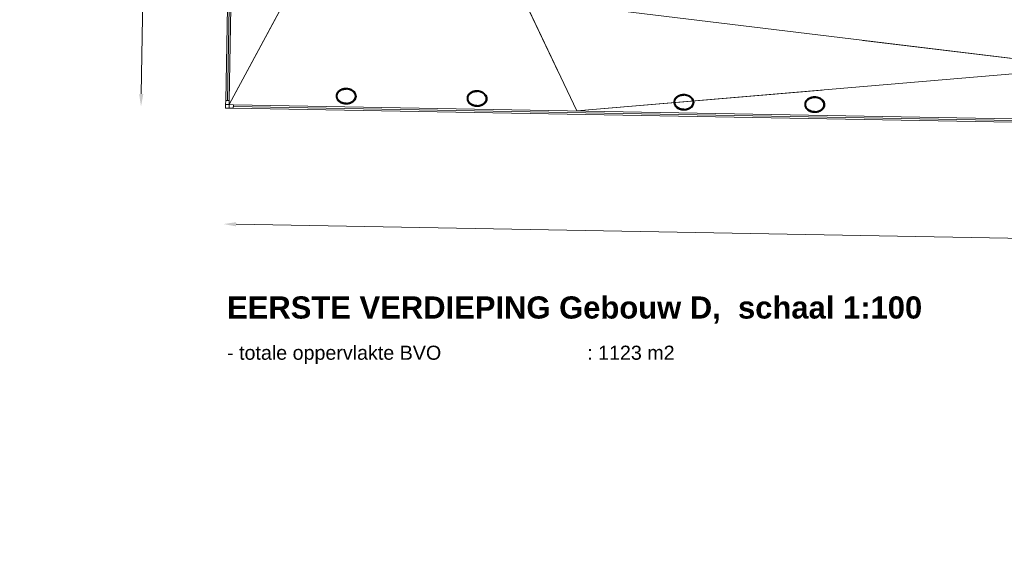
# Model space of a CAD drawing. Header units: millimetres. Extents: x -13022 to 1371524, y -38729 to 632593.
# Tile 127 of 256: x 809706 to 823698, y 1100 to 8568. Entities that reach past the tile are written whole.
import ezdxf

# ---------------------------------------------------------------- set-up
doc = ezdxf.new("R2010")
doc.units = ezdxf.units.MM
doc.header["$LTSCALE"] = 35
doc.set_wipeout_variables(frame=1)
doc.linetypes.add('DASHED', pattern=[200, 100, -100])
for name, color, linetype in [('LAYER01', 1, 'Continuous'), ('LAYER102', 1, 'Continuous'), ('LAYER111', 7, 'Continuous'), ('LAYER28', 7, 'Continuous'), ('LAYER30', 7, 'Continuous')]:
    doc.layers.add(name, color=color, linetype=linetype)
doc.styles.get("Standard").update_dxf_attribs({"font": 'simplex.shx'})
doc.dimstyles.new('~R----C~', dxfattribs={"dimtxt": 162, "dimasz": 180, "dimexe": 0.18, "dimexo": 0.0625, "dimgap": 16.2, "dimtad": 1, "dimdec": 0, "dimzin": 0, "dimdsep": 46, "dimtxsty": 'Standard', "dimcen": 0.09, "dimse1": 1, "dimse2": 1, "dimclrd": 7, "dimadec": 0, "dimazin": 0, "dimtfac": 1, "dimtdec": 4, "dimtmove": 0, "dimatfit": 3, "dimfxl": 1, "dimtolj": 1, "dimtzin": 0, "dimlwd": 13, "dimarcsym": 0})
pattern_1 = [(43.96863251, (521764.3542, 56868.8046), (-0.20827933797, 0.21591600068), []), (43.96863251, (521764.35802, 56869.0167), (-0.20827933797, 0.21591600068), [])]
pattern_2 = [(223.96863251, (521764.3542, 56868.8046), (0.20827933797, -0.21591600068), []), (223.96863251, (521764.3504, 56868.59252), (0.20827933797, -0.21591600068), [])]

# ---------------------------------------------------------------- blocks, each defined once
blk = doc.blocks.new('*D111')
at = {"layer": 'Defpoints', "color": 0, "linetype": 'Continuous', "transparency": 16777216}
for p in [(812631, 7312), (837106, 6871), (837076, 5224)]:
    blk.add_point(p, dxfattribs=at)
at = {"layer": 'LAYER102', "color": 7, "linetype": 'Continuous', "lineweight": 13, "transparency": 16777216}
blk.add_line((812782, 5661), (836896, 5227), dxfattribs=at)
at = {"layer": 'LAYER102', "color": 7, "linetype": 'Continuous', "transparency": 16777216}
for points in [[(812782, 5691), (812781, 5631), (812602, 5664)], [(836897, 5257), (836896, 5197), (837076, 5224)]]:
    blk.add_solid(points, dxfattribs=at)
at = {"layer": 'LAYER102', "color": 0, "linetype": 'Continuous', "transparency": 16777216, "insert": (824841, 5541), "char_height": 162, "attachment_point": 5, "rotation": 358.9686}
blk.add_mtext('\\A1;24478', dxfattribs=at)
blk = doc.blocks.new('*D124')
at = {"layer": 'Defpoints', "color": 0, "linetype": 'Continuous', "transparency": 16777216}
for p in [(811610, 17362), (812812, 17340), (812631, 7312)]:
    blk.add_point(p, dxfattribs=at)
at = {"layer": 'LAYER102', "color": 7, "linetype": 'Continuous', "lineweight": 13, "transparency": 16777216}
blk.add_line((811433, 7513), (811607, 17182), dxfattribs=at)
at = {"layer": 'LAYER102', "color": 7, "linetype": 'Continuous', "transparency": 16777216}
for points in [[(811577, 17182), (811637, 17181), (811610, 17362)], [(811403, 7514), (811463, 7513), (811430, 7333)]]:
    blk.add_solid(points, dxfattribs=at)
at = {"layer": 'LAYER102', "color": 0, "linetype": 'Continuous', "transparency": 16777216, "insert": (811423, 12349), "char_height": 162, "attachment_point": 5, "rotation": 88.9686}
blk.add_mtext('\\A1;10030', dxfattribs=at)

msp = doc.modelspace()

# ---------------------------------------------------------------- linework, layer by layer
at = {"layer": 'LAYER28', "color": 7, "linetype": 'Continuous', "lineweight": 18}
msp.add_lwpolyline([(812681.454, 7310.908), (812631.462, 7311.808), (812632.362, 7361.8)], dxfattribs=at)
at = {"layer": 'LAYER28', "color": 7, "linetype": 'DASHED', "lineweight": 18}
for points in [[(812681.454, 7310.908), (812631.462, 7311.808), (812632.362, 7361.8)], [(812632.362, 7361.8), (812631.462, 7311.808), (812681.454, 7310.908)]]:
    msp.add_lwpolyline(points, dxfattribs=at)
at = {"layer": 'LAYER30', "color": 7, "linetype": 'Continuous', "lineweight": 18}
for points in [[(812809.832, 17230.197), (812633.254, 7421.786)], [(812834.828, 17229.747), (812658.25, 7421.336)], [(812859.824, 17229.297), (812683.246, 7420.886)]]:
    msp.add_lwpolyline(points, dxfattribs=at)
for points in [[(812683.246, 7420.886), (812682.166, 7360.896), (812632.174, 7361.796), (812633.254, 7421.786)], [(812682.354, 7360.892), (812742.344, 7359.812), (812741.444, 7309.82), (812681.454, 7310.9)]]:
    msp.add_lwpolyline(points, close=True, dxfattribs=at)

# ---------------------------------------------------------------- texts
at = {"layer": 'LAYER102', "color": 7, "linetype": 'Continuous', "lineweight": 0, "insert": (812652.658, 3675.709), "char_height": 315, "attachment_point": 7, "line_spacing_factor": 1.333333}
msp.add_mtext('{\\fArial|b1|i0|c0|p34;EERSTE VERDIEPING Gebouw D,  schaal 1:100\\fArial|b0|i0|c0|p34;\\H0.63492x;\\P- totale oppervlakte BVO^I^I : 1123 m2}', dxfattribs=at)
at = {"layer": 'LAYER102', "color": 7, "linetype": 'Continuous', "lineweight": 0, "insert": (656656.682, 4406.741), "char_height": 315, "width": 3554.10039, "attachment_point": 7, "rotation": 358.9686325, "line_spacing_factor": 1.333333}
msp.add_mtext('\\pi1116.4;{\\fArial|b1|i0|c0|p34;Entree\\P\\pi194.21;Textielmuseum}', dxfattribs=at)

# ---------------------------------------------------------------- dimensions: what is measured, and where the dimension line sits
at = {"layer": 'LAYER102', "color": 7, "linetype": 'Continuous'}
dim = msp.add_linear_dim(base=(811610.194, 17361.811), p1=(812631.462, 7311.808), p2=(812812, 17340.175), angle=88.9686325, dimstyle='~R----C~', dxfattribs=at)
dim.commit()
dim.dimension.update_dxf_attribs({"geometry": '*D124', "text_midpoint": (811422.741, 12349.377)})

# ---------------------------------------------------------------- wipeouts: each hides what was drawn before it
at = {"linetype": 'Continuous'}
for points in [[(814346.881, 7590.468), (814369.415, 7588.676), (814391.553, 7583.999), (814412.89, 7576.508), (814429.524, 7568.18), (814444.869, 7557.688), (814458.647, 7545.227), (814470.423, 7530.934), (814479.162, 7514.61), (814484.531, 7496.882), (814486.293, 7478.449), (814483.869, 7460.099), (814477.865, 7442.583), (814468.544, 7426.588), (814456.262, 7412.732), (814441.284, 7400.238), (814424.721, 7389.902), (814406.918, 7381.916), (814388.222, 7376.432), (814365.742, 7372.531), (814342.97, 7371.515), (814343.119, 7381.502), (814368.116, 7382.869), (814392.649, 7387.932), (814411.303, 7394.621), (814428.818, 7403.932), (814444.781, 7415.666), (814457.841, 7429.285), (814467.85, 7445.287), (814474.388, 7462.992), (814476.297, 7478.738), (814474.893, 7494.535), (814470.259, 7509.699), (814462.268, 7524.119), (814452.22, 7537.177), (814440.298, 7548.573), (814426.81, 7558.052), (814405.313, 7568.815), (814382.345, 7576.027), (814364.649, 7579.186), (814346.7, 7580.447)], [(816206.454, 7556.991), (816228.988, 7555.198), (816251.126, 7550.522), (816272.464, 7543.031), (816289.098, 7534.703), (816304.443, 7524.21), (816318.221, 7511.749), (816329.997, 7497.457), (816338.735, 7481.133), (816344.105, 7463.404), (816345.867, 7444.971), (816343.443, 7426.621), (816337.439, 7409.105), (816328.118, 7393.11), (816315.835, 7379.255), (816300.858, 7366.761), (816284.294, 7356.425), (816266.492, 7348.439), (816247.796, 7342.954), (816225.316, 7339.054), (816202.544, 7338.038), (816202.692, 7348.025), (816227.69, 7349.392), (816252.222, 7354.455), (816270.877, 7361.143), (816288.391, 7370.455), (816304.355, 7382.189), (816317.415, 7395.807), (816327.423, 7411.81), (816333.962, 7429.515), (816335.871, 7445.261), (816334.467, 7461.058), (816329.833, 7476.222), (816321.841, 7490.642), (816311.794, 7503.7), (816299.872, 7515.096), (816286.384, 7524.574), (816264.887, 7535.338), (816241.919, 7542.55), (816224.223, 7545.708), (816206.274, 7546.969)], [(819145.978, 7504.072), (819168.512, 7502.279), (819190.65, 7497.602), (819211.988, 7490.112), (819228.622, 7481.784), (819243.966, 7471.291), (819257.744, 7458.83), (819269.52, 7444.537), (819278.259, 7428.213), (819283.628, 7410.485), (819285.391, 7392.052), (819282.966, 7373.702), (819276.962, 7356.186), (819267.642, 7340.191), (819255.359, 7326.336), (819240.382, 7313.842), (819223.818, 7303.505), (819206.015, 7295.52), (819187.32, 7290.035), (819164.84, 7286.134), (819142.068, 7285.118), (819142.216, 7295.106), (819167.214, 7296.472), (819191.746, 7301.535), (819210.401, 7308.224), (819227.915, 7317.535), (819243.879, 7329.269), (819256.939, 7342.888), (819266.947, 7358.89), (819273.486, 7376.596), (819275.394, 7392.341), (819273.991, 7408.139), (819269.357, 7423.303), (819261.365, 7437.722), (819251.317, 7450.78), (819239.395, 7462.176), (819225.908, 7471.655), (819204.41, 7482.419), (819181.443, 7489.63), (819163.747, 7492.789), (819145.798, 7494.05)], [(821005.677, 7470.592), (821028.211, 7468.799), (821050.349, 7464.123), (821071.686, 7456.632), (821088.32, 7448.304), (821103.665, 7437.811), (821117.443, 7425.35), (821129.219, 7411.058), (821137.958, 7394.734), (821143.327, 7377.005), (821145.089, 7358.572), (821142.665, 7340.222), (821136.661, 7322.706), (821127.34, 7306.712), (821115.058, 7292.856), (821100.08, 7280.362), (821083.517, 7270.026), (821065.714, 7262.04), (821047.018, 7256.555), (821024.538, 7252.655), (821001.766, 7251.639), (821001.915, 7261.626), (821026.912, 7262.993), (821051.445, 7268.056), (821070.1, 7274.744), (821087.614, 7284.056), (821103.578, 7295.79), (821116.637, 7309.409), (821126.646, 7325.411), (821133.184, 7343.116), (821135.093, 7358.862), (821133.69, 7374.659), (821129.055, 7389.823), (821121.064, 7404.243), (821111.016, 7417.301), (821099.094, 7428.697), (821085.606, 7438.175), (821064.109, 7448.939), (821041.141, 7456.151), (821023.445, 7459.309), (821005.496, 7460.57)]]:
    msp.add_wipeout(points, dxfattribs=at).dxf.layer = 'LAYER111'

# ---------------------------------------------------------------- next in the draw order: hatches: boundary and pattern name
at = {"layer": 'LAYER28', "linetype": 'Continuous', "lineweight": 13}
h = msp.add_hatch(dxfattribs=at)
h.set_pattern_fill('~A--FYV~', angle=-1.0313675, style=0, pattern_type=0)
h.set_pattern_definition(pattern_1)
h.paths.add_polyline_path([(814346.881, 7590.468, -0.097105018), (814412.89, 7576.512, -0.101692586), (814458.647, 7545.215, -0.200367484), (814486.324, 7478.44, -0.200442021), (814456.261, 7412.705, -0.137615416), (814388.222, 7376.408, -0.063791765), (814342.939, 7371.496), (814343.119, 7381.502, 0.074600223), (814392.68, 7387.939, 0.108904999), (814444.813, 7415.673, 0.155453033), (814474.419, 7462.996, 0.157890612), (814470.259, 7509.703, 0.151903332), (814426.811, 7558.071, 0.079848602), (814382.377, 7576.046, 0.053302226), (814346.701, 7580.466)], flags=0)
h = msp.add_hatch(dxfattribs=at)
h.set_pattern_fill('~A--FYV~', angle=-1.0313675, style=0, pattern_type=0)
h.set_pattern_definition(pattern_1)
h.paths.add_polyline_path([(816206.454, 7556.991, -0.097105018), (816272.464, 7543.035, -0.101692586), (816318.22, 7511.738, -0.200367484), (816345.898, 7444.963, -0.200442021), (816315.835, 7379.228, -0.137615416), (816247.796, 7342.931, -0.063791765), (816202.512, 7338.019), (816202.692, 7348.025, 0.074600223), (816252.254, 7354.462, 0.108904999), (816304.387, 7382.196, 0.155453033), (816333.993, 7429.518, 0.157890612), (816329.833, 7476.226, 0.151903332), (816286.384, 7524.594, 0.079848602), (816241.951, 7542.569, 0.053302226), (816206.274, 7546.989)], flags=0)
h = msp.add_hatch(dxfattribs=at)
h.set_pattern_fill('~A--FYV~', angle=-1.0313675, style=0, pattern_type=0)
h.set_pattern_definition(pattern_1)
h.paths.add_polyline_path([(819145.978, 7504.072, -0.097105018), (819211.988, 7490.116, -0.101692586), (819257.744, 7458.818, -0.200367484), (819285.422, 7392.044, -0.200442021), (819255.359, 7326.308, -0.137615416), (819187.319, 7290.012, -0.063791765), (819142.036, 7285.099), (819142.216, 7295.106, 0.074600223), (819191.778, 7301.543, 0.108904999), (819243.91, 7329.277, 0.155453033), (819273.517, 7376.599, 0.157890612), (819269.357, 7423.307, 0.151903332), (819225.908, 7471.675, 0.079848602), (819181.474, 7489.649, 0.053302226), (819145.798, 7494.069)], flags=0)
h = msp.add_hatch(dxfattribs=at)
h.set_pattern_fill('~A--FYV~', angle=-1.0313675, style=0, pattern_type=0)
h.set_pattern_definition(pattern_1)
h.paths.add_polyline_path([(821005.677, 7470.592, -0.097105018), (821071.686, 7456.636, -0.101692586), (821117.443, 7425.339, -0.200367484), (821145.12, 7358.564, -0.200442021), (821115.057, 7292.829, -0.137615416), (821047.018, 7256.532, -0.063791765), (821001.735, 7251.62), (821001.915, 7261.626, 0.074600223), (821051.476, 7268.063, 0.108904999), (821103.609, 7295.797, 0.155453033), (821133.215, 7343.119, 0.157890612), (821129.056, 7389.827, 0.151903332), (821085.607, 7438.195, 0.079848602), (821041.173, 7456.17, 0.053302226), (821005.497, 7460.59)], flags=0)

# ---------------------------------------------------------------- next in the draw order: linework, layer by layer
at = {"layer": 'LAYER28', "color": 7, "linetype": 'Continuous', "lineweight": 25}
for points in [[(814346.881, 7590.468, -0.097105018), (814412.89, 7576.512, -0.101692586), (814458.647, 7545.215, -0.200367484), (814486.324, 7478.44, -0.200442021), (814456.261, 7412.705, -0.137615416), (814388.222, 7376.408, -0.063791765), (814342.939, 7371.496), (814343.119, 7381.502, 0.074600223), (814392.68, 7387.939, 0.108904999), (814444.813, 7415.673, 0.155453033), (814474.419, 7462.996, 0.157890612), (814470.259, 7509.703, 0.151903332), (814426.811, 7558.071, 0.079848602), (814382.377, 7576.046, 0.053302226), (814346.701, 7580.466)], [(816206.454, 7556.991, -0.097105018), (816272.464, 7543.035, -0.101692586), (816318.22, 7511.738, -0.200367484), (816345.898, 7444.963, -0.200442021), (816315.835, 7379.228, -0.137615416), (816247.796, 7342.931, -0.063791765), (816202.512, 7338.019), (816202.692, 7348.025, 0.074600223), (816252.254, 7354.462, 0.108904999), (816304.387, 7382.196, 0.155453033), (816333.993, 7429.518, 0.157890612), (816329.833, 7476.226, 0.151903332), (816286.384, 7524.594, 0.079848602), (816241.951, 7542.569, 0.053302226), (816206.274, 7546.989)], [(819145.978, 7504.072, -0.097105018), (819211.988, 7490.116, -0.101692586), (819257.744, 7458.818, -0.200367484), (819285.422, 7392.044, -0.200442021), (819255.359, 7326.308, -0.137615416), (819187.319, 7290.012, -0.063791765), (819142.036, 7285.099), (819142.216, 7295.106, 0.074600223), (819191.778, 7301.543, 0.108904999), (819243.91, 7329.277, 0.155453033), (819273.517, 7376.599, 0.157890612), (819269.357, 7423.307, 0.151903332), (819225.908, 7471.675, 0.079848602), (819181.474, 7489.649, 0.053302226), (819145.798, 7494.069)], [(821005.677, 7470.592, -0.097105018), (821071.686, 7456.636, -0.101692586), (821117.443, 7425.339, -0.200367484), (821145.12, 7358.564, -0.200442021), (821115.057, 7292.829, -0.137615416), (821047.018, 7256.532, -0.063791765), (821001.735, 7251.62), (821001.915, 7261.626, 0.074600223), (821051.476, 7268.063, 0.108904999), (821103.609, 7295.797, 0.155453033), (821133.215, 7343.119, 0.157890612), (821129.056, 7389.827, 0.151903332), (821085.607, 7438.195, 0.079848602), (821041.173, 7456.17, 0.053302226), (821005.497, 7460.59)]]:
    msp.add_lwpolyline(points, format="xyb", close=True, dxfattribs=at)

# ---------------------------------------------------------------- next in the draw order: wipeouts: each hides what was drawn before it
at = {"linetype": 'Continuous'}
for points in [[(814346.701, 7580.466), (814328.718, 7579.852), (814310.92, 7577.332), (814287.739, 7570.952), (814265.837, 7560.969), (814252.016, 7551.974), (814239.692, 7541.003), (814229.18, 7528.307), (814220.675, 7514.177), (814215.498, 7499.19), (814213.527, 7483.453), (814214.867, 7467.653), (814220.764, 7449.723), (814230.19, 7433.375), (814242.752, 7419.295), (814258.283, 7406.994), (814275.45, 7397.059), (814293.852, 7389.703), (814318.187, 7383.752), (814343.118, 7381.479), (814342.939, 7371.496), (814320.218, 7373.335), (814297.893, 7378.046), (814279.376, 7384.197), (814261.872, 7392.814), (814245.691, 7403.74), (814231.173, 7416.765), (814219.397, 7431.061), (814210.658, 7447.393), (814205.32, 7465.121), (814203.527, 7483.559), (814205.983, 7501.912), (814211.955, 7519.432), (814221.307, 7535.431), (814233.59, 7549.282), (814247.839, 7561.246), (814263.551, 7571.18), (814280.443, 7578.908), (814302.036, 7585.619), (814324.328, 7589.495), (814346.912, 7590.468)], [(816206.274, 7546.989), (816188.292, 7546.375), (816170.493, 7543.855), (816147.312, 7537.474), (816125.41, 7527.492), (816111.59, 7518.497), (816099.265, 7507.526), (816088.754, 7494.83), (816080.248, 7480.7), (816075.071, 7465.712), (816073.1, 7449.976), (816074.441, 7434.175), (816080.338, 7416.246), (816089.764, 7399.898), (816102.325, 7385.818), (816117.856, 7373.517), (816135.024, 7363.581), (816153.426, 7356.226), (816177.76, 7350.275), (816202.692, 7348.001), (816202.512, 7338.019), (816179.792, 7339.858), (816157.467, 7344.569), (816138.949, 7350.72), (816121.445, 7359.337), (816105.264, 7370.263), (816090.747, 7383.288), (816078.971, 7397.584), (816070.232, 7413.916), (816064.894, 7431.644), (816063.101, 7450.081), (816065.556, 7468.435), (816071.529, 7485.955), (816080.881, 7501.953), (816093.163, 7515.805), (816107.412, 7527.769), (816123.125, 7537.703), (816140.017, 7545.431), (816161.61, 7552.141), (816183.902, 7556.018), (816206.486, 7556.99)], [(819145.798, 7494.069), (819127.815, 7493.455), (819110.017, 7490.936), (819086.836, 7484.555), (819064.934, 7474.573), (819051.114, 7465.578), (819038.789, 7454.606), (819028.278, 7441.911), (819019.772, 7427.78), (819014.595, 7412.793), (819012.624, 7397.056), (819013.965, 7381.256), (819019.862, 7363.327), (819029.288, 7346.979), (819041.849, 7332.899), (819057.38, 7320.598), (819074.548, 7310.662), (819092.95, 7303.306), (819117.284, 7297.355), (819142.216, 7295.082), (819142.036, 7285.099), (819119.315, 7286.938), (819096.99, 7291.649), (819078.473, 7297.8), (819060.969, 7306.417), (819044.788, 7317.343), (819030.27, 7330.368), (819018.494, 7344.665), (819009.756, 7360.997), (819004.418, 7378.724), (819002.624, 7397.162), (819005.08, 7415.515), (819011.053, 7433.036), (819020.405, 7449.034), (819032.687, 7462.885), (819046.936, 7474.85), (819062.649, 7484.783), (819079.541, 7492.512), (819101.134, 7499.222), (819123.426, 7503.099), (819146.009, 7504.071)], [(821005.497, 7460.59), (820987.514, 7459.976), (820969.716, 7457.456), (820946.535, 7451.075), (820924.633, 7441.093), (820910.812, 7432.098), (820898.488, 7421.127), (820887.976, 7408.431), (820879.471, 7394.301), (820874.294, 7379.313), (820872.323, 7363.577), (820873.664, 7347.776), (820879.56, 7329.847), (820888.987, 7313.499), (820901.548, 7299.419), (820917.079, 7287.118), (820934.246, 7277.182), (820952.648, 7269.827), (820976.983, 7263.876), (821001.914, 7261.602), (821001.735, 7251.62), (820979.014, 7253.459), (820956.689, 7258.17), (820938.172, 7264.321), (820920.668, 7272.938), (820904.487, 7283.864), (820889.969, 7296.889), (820878.193, 7311.185), (820869.454, 7327.517), (820864.116, 7345.245), (820862.323, 7363.682), (820864.779, 7382.036), (820870.751, 7399.556), (820880.103, 7415.554), (820892.386, 7429.406), (820906.635, 7441.37), (820922.347, 7451.304), (820939.239, 7459.032), (820960.832, 7465.742), (820983.124, 7469.619), (821005.708, 7470.591)]]:
    msp.add_wipeout(points, dxfattribs=at).dxf.layer = 'LAYER111'

# ---------------------------------------------------------------- next in the draw order: hatches: boundary and pattern name
at = {"layer": 'LAYER28', "linetype": 'Continuous', "lineweight": 13}
h = msp.add_hatch(dxfattribs=at)
h.set_pattern_fill('~A--FYV~', angle=-1.0313675, style=0, pattern_type=0)
h.set_pattern_definition(pattern_2)
h.paths.add_polyline_path([(814346.881, 7590.468, 0.097105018), (814280.412, 7578.897, 0.101692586), (814233.558, 7549.267, 0.200367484), (814203.558, 7483.531, 0.200442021), (814231.173, 7416.757, 0.137615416), (814297.924, 7378.034, 0.063791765), (814342.939, 7371.496), (814343.119, 7381.502, -0.074600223), (814293.884, 7389.718, -0.108904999), (814242.783, 7419.31, -0.155453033), (814214.899, 7467.668, -0.157890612), (814220.675, 7514.196, -0.151903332), (814265.837, 7560.969, -0.079848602), (814310.951, 7577.332, -0.053302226), (814346.701, 7580.466)], flags=0)
h = msp.add_hatch(dxfattribs=at)
h.set_pattern_fill('~A--FYV~', angle=-1.0313675, style=0, pattern_type=0)
h.set_pattern_definition(pattern_2)
h.paths.add_polyline_path([(816206.454, 7556.991, 0.097105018), (816139.985, 7545.42, 0.101692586), (816093.132, 7515.79, 0.200367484), (816063.131, 7450.053, 0.200442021), (816090.746, 7383.28, 0.137615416), (816157.498, 7344.557, 0.063791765), (816202.512, 7338.019), (816202.692, 7348.025, -0.074600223), (816153.457, 7356.241, -0.108904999), (816102.357, 7385.833, -0.155453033), (816074.473, 7434.191, -0.157890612), (816080.249, 7480.719, -0.151903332), (816125.41, 7527.492, -0.079848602), (816170.525, 7543.854, -0.053302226), (816206.274, 7546.989)], flags=0)
h = msp.add_hatch(dxfattribs=at)
h.set_pattern_fill('~A--FYV~', angle=-1.0313675, style=0, pattern_type=0)
h.set_pattern_definition(pattern_2)
h.paths.add_polyline_path([(819145.978, 7504.072, 0.097105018), (819079.509, 7492.501, 0.101692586), (819032.656, 7462.87, 0.200367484), (819002.655, 7397.134, 0.200442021), (819030.27, 7330.361, 0.137615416), (819097.021, 7291.637, 0.063791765), (819142.036, 7285.099), (819142.216, 7295.106, -0.074600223), (819092.981, 7303.321, -0.108904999), (819041.88, 7332.914, -0.155453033), (819013.996, 7381.271, -0.157890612), (819019.772, 7427.8, -0.151903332), (819064.934, 7474.573, -0.079848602), (819110.048, 7490.935, -0.053302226), (819145.798, 7494.069)], flags=0)
h = msp.add_hatch(dxfattribs=at)
h.set_pattern_fill('~A--FYV~', angle=-1.0313675, style=0, pattern_type=0)
h.set_pattern_definition(pattern_2)
h.paths.add_polyline_path([(821005.677, 7470.592, 0.097105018), (820939.208, 7459.021, 0.101692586), (820892.354, 7429.391, 0.200367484), (820862.354, 7363.655, 0.200442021), (820889.969, 7296.881, 0.137615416), (820956.72, 7258.158, 0.063791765), (821001.735, 7251.62), (821001.915, 7261.626, -0.074600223), (820952.68, 7269.842, -0.108904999), (820901.579, 7299.434, -0.155453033), (820873.695, 7347.792, -0.157890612), (820879.471, 7394.32, -0.151903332), (820924.633, 7441.093, -0.079848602), (820969.747, 7457.455, -0.053302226), (821005.497, 7460.59)], flags=0)

# ---------------------------------------------------------------- next in the draw order: linework, layer by layer
at = {"layer": 'LAYER01', "color": 7, "linetype": 'Continuous', "lineweight": 25}
for points in [[(814486.324, 7478.44), (814486.181, 7484.366), (814485.725, 7490.289), (814484.768, 7496.182), (814483.436, 7502.027), (814481.665, 7507.818), (814479.517, 7513.522), (814476.993, 7519.138), (814474.091, 7524.637), (814470.75, 7530.01), (814467.094, 7535.249), (814463.059, 7540.314), (814458.647, 7545.215), (814453.981, 7549.917), (814448.936, 7554.422), (814443.575, 7558.715), (814437.96, 7562.778), (814432.027, 7566.604), (814425.903, 7570.168), (814419.524, 7573.478), (814412.89, 7576.512), (814406.064, 7579.276), (814399.107, 7581.746), (814391.958, 7583.922), (814384.615, 7585.788), (814377.205, 7587.36), (814369.726, 7588.612), (814362.179, 7589.544), (814354.564, 7590.166), (814346.881, 7590.468), (814339.254, 7590.442), (814331.559, 7590.096), (814323.983, 7589.435), (814316.465, 7588.453), (814309.002, 7587.15), (814301.66, 7585.547), (814294.437, 7583.63), (814287.333, 7581.414), (814280.412, 7578.897), (814273.673, 7576.104), (814267.179, 7573.025), (814260.93, 7569.684), (814254.864, 7566.074), (814249.106, 7562.216), (814243.594, 7558.119), (814238.391, 7553.798), (814233.558, 7549.267), (814228.972, 7544.529), (814224.758, 7539.611), (814220.916, 7534.508), (814217.383, 7529.258), (814214.285, 7523.868), (814211.561, 7518.346), (814209.209, 7512.723), (814207.231, 7507), (814205.689, 7501.206), (814204.583, 7495.35), (814203.852, 7489.448), (814203.495, 7483.532), (814203.638, 7477.591), (814204.157, 7471.674), (814205.051, 7465.782), (814206.383, 7459.929), (814208.155, 7454.146), (814210.302, 7448.435), (814212.827, 7442.826), (814215.728, 7437.32), (814219.069, 7431.946), (814222.726, 7426.723), (814226.76, 7421.65), (814231.173, 7416.757), (814235.839, 7412.048), (814240.883, 7407.534), (814246.245, 7403.249), (814251.86, 7399.187), (814257.792, 7395.368), (814263.916, 7391.789), (814270.295, 7388.486), (814276.929, 7385.444), (814283.756, 7382.688), (814290.775, 7380.218), (814297.924, 7378.042), (814305.204, 7376.168), (814312.615, 7374.605), (814320.093, 7373.353), (814327.64, 7372.42), (814335.318, 7371.797), (814342.939, 7371.504), (814350.628, 7371.522), (814358.26, 7371.869), (814365.836, 7372.529), (814373.355, 7373.511), (814380.817, 7374.807), (814388.222, 7376.416), (814395.445, 7378.333), (814402.486, 7380.551), (814409.408, 7383.059), (814416.147, 7385.86), (814422.64, 7388.931), (814428.889, 7392.288), (814434.955, 7395.891), (814440.713, 7399.749), (814446.225, 7403.837), (814451.429, 7408.166), (814456.261, 7412.705), (814460.847, 7417.436), (814465.062, 7422.361), (814468.904, 7427.449), (814472.436, 7432.698), (814475.534, 7438.097), (814478.259, 7443.611), (814480.61, 7449.242), (814482.589, 7454.957), (814484.131, 7460.758), (814485.299, 7466.613), (814485.968, 7472.508)], [(814476.326, 7478.62), (814476.233, 7483.857), (814475.765, 7489.101), (814474.983, 7494.295), (814473.763, 7499.451), (814472.23, 7504.589), (814470.259, 7509.703), (814468.037, 7514.728), (814465.375, 7519.66), (814462.4, 7524.519), (814459.11, 7529.266), (814455.442, 7533.849), (814451.397, 7538.329), (814447.099, 7542.649), (814442.423, 7546.796), (814437.493, 7550.768), (814432.31, 7554.519), (814426.811, 7558.071), (814421.057, 7561.402), (814415.112, 7564.494), (814408.912, 7567.332), (814402.52, 7569.924), (814395.998, 7572.245), (814389.221, 7574.29), (814382.377, 7576.046), (814375.34, 7577.532), (814368.298, 7578.714), (814361.125, 7579.593), (814353.947, 7580.183), (814346.701, 7580.47), (814339.512, 7580.443), (814332.254, 7580.113), (814325.055, 7579.492), (814317.974, 7578.565), (814310.888, 7577.333), (814303.985, 7575.824), (814297.202, 7574.024), (814290.538, 7571.94), (814284.057, 7569.572), (814277.759, 7566.959), (814271.706, 7564.091), (814265.837, 7560.977), (814260.213, 7557.625), (814254.898, 7554.04), (814249.766, 7550.257), (814245.007, 7546.287), (814240.556, 7542.14), (814236.415, 7537.808), (814232.584, 7533.345), (814229.062, 7528.704), (814225.914, 7523.971), (814223.139, 7519.137), (814220.612, 7514.182), (814218.522, 7509.18), (814216.805, 7504.1), (814215.462, 7498.967), (814214.431, 7493.782), (814213.775, 7488.559), (814213.494, 7483.352), (814213.587, 7478.123), (814214.055, 7472.887), (814214.899, 7467.668), (814216.056, 7462.482), (814217.589, 7457.352), (814219.498, 7452.27), (814221.845, 7447.235), (814224.444, 7442.297), (814227.42, 7437.461), (814230.772, 7432.705), (814234.44, 7428.099), (814238.423, 7423.628), (814242.721, 7419.308), (814247.334, 7415.169), (814252.326, 7411.212), (814257.509, 7407.438), (814263.009, 7403.893), (814268.762, 7400.555), (814274.708, 7397.478), (814280.908, 7394.632), (814287.299, 7392.04), (814293.884, 7389.718), (814300.598, 7387.675), (814307.442, 7385.911), (814314.479, 7384.432), (814321.522, 7383.251), (814328.695, 7382.371), (814335.873, 7381.781), (814343.119, 7381.502), (814350.37, 7381.52), (814357.565, 7381.852), (814364.765, 7382.472), (814371.845, 7383.4), (814378.931, 7384.624), (814385.834, 7386.14), (814392.68, 7387.939), (814399.281, 7390.024), (814405.762, 7392.376), (814412.06, 7394.998), (814418.113, 7397.866), (814423.983, 7401.003), (814429.607, 7404.348), (814434.922, 7407.917), (814439.99, 7411.693), (814444.813, 7415.669), (814449.264, 7419.848), (814453.467, 7424.171), (814457.298, 7428.627), (814460.757, 7433.237), (814463.905, 7437.986), (814466.743, 7442.826), (814469.144, 7447.76), (814471.298, 7452.808), (814473.015, 7457.88), (814474.419, 7462.996), (814475.388, 7468.159), (814476.044, 7473.375)], [(816345.898, 7444.963), (816345.755, 7450.888), (816345.299, 7456.812), (816344.342, 7462.705), (816343.01, 7468.55), (816341.239, 7474.341), (816339.091, 7480.044), (816336.567, 7485.661), (816333.665, 7491.159), (816330.324, 7496.533), (816326.667, 7501.771), (816322.633, 7506.837), (816318.22, 7511.738), (816313.554, 7516.439), (816308.51, 7520.945), (816303.149, 7525.238), (816297.533, 7529.3), (816291.601, 7533.126), (816285.477, 7536.69), (816279.098, 7540.001), (816272.464, 7543.035), (816265.638, 7545.799), (816258.681, 7548.268), (816251.531, 7550.444), (816244.189, 7552.311), (816236.778, 7553.882), (816229.3, 7555.134), (816221.753, 7556.067), (816214.138, 7556.689), (816206.454, 7556.991), (816198.828, 7556.964), (816191.133, 7556.618), (816183.557, 7555.958), (816176.038, 7554.976), (816168.576, 7553.672), (816161.234, 7552.07), (816154.01, 7550.153), (816146.907, 7547.936), (816139.985, 7545.42), (816133.247, 7542.627), (816126.753, 7539.548), (816120.504, 7536.207), (816114.438, 7532.596), (816108.68, 7528.739), (816103.168, 7524.642), (816097.964, 7520.321), (816093.132, 7515.79), (816088.546, 7511.051), (816084.332, 7506.134), (816080.489, 7501.031), (816076.957, 7495.781), (816073.859, 7490.39), (816071.134, 7484.868), (816068.783, 7479.246), (816066.804, 7473.522), (816065.262, 7467.729), (816064.157, 7461.873), (816063.425, 7455.971), (816063.069, 7450.055), (816063.212, 7444.114), (816063.731, 7438.197), (816064.625, 7432.305), (816065.957, 7426.452), (816067.728, 7420.669), (816069.876, 7414.958), (816072.4, 7409.349), (816075.302, 7403.843), (816078.643, 7398.469), (816082.299, 7393.246), (816086.334, 7388.173), (816090.746, 7383.28), (816095.412, 7378.57), (816100.457, 7374.057), (816105.818, 7369.772), (816111.434, 7365.709), (816117.366, 7361.891), (816123.49, 7358.312), (816129.869, 7355.009), (816136.503, 7351.967), (816143.329, 7349.211), (816150.348, 7346.74), (816157.498, 7344.564), (816164.778, 7342.691), (816172.188, 7341.128), (816179.667, 7339.876), (816187.214, 7338.943), (816194.892, 7338.32), (816202.512, 7338.027), (816210.202, 7338.044), (816217.834, 7338.391), (816225.41, 7339.052), (816232.929, 7340.034), (816240.391, 7341.33), (816247.796, 7342.939), (816255.019, 7344.856), (816262.06, 7347.073), (816268.981, 7349.582), (816275.72, 7352.383), (816282.214, 7355.454), (816288.463, 7358.811), (816294.529, 7362.413), (816300.287, 7366.271), (816305.799, 7370.36), (816311.002, 7374.689), (816315.835, 7379.228), (816320.421, 7383.958), (816324.635, 7388.883), (816328.477, 7393.971), (816332.01, 7399.221), (816335.108, 7404.619), (816337.832, 7410.134), (816340.184, 7415.764), (816342.162, 7421.479), (816343.704, 7427.281), (816344.872, 7433.136), (816345.541, 7439.031)], [(816335.9, 7445.143), (816335.806, 7450.38), (816335.338, 7455.623), (816334.557, 7460.818), (816333.337, 7465.974), (816331.804, 7471.111), (816329.833, 7476.226), (816327.611, 7481.251), (816324.949, 7486.183), (816321.974, 7491.042), (816318.684, 7495.789), (816315.015, 7500.372), (816310.97, 7504.851), (816306.672, 7509.172), (816301.996, 7513.319), (816297.067, 7517.291), (816291.884, 7521.041), (816286.384, 7524.594), (816280.631, 7527.925), (816274.685, 7531.016), (816268.486, 7533.855), (816262.094, 7536.447), (816255.572, 7538.768), (816248.795, 7540.812), (816241.951, 7542.569), (816234.914, 7544.055), (816227.871, 7545.236), (816220.698, 7546.116), (816213.52, 7546.706), (816206.274, 7546.993), (816199.085, 7546.966), (816191.828, 7546.635), (816184.628, 7546.015), (816177.548, 7545.088), (816170.462, 7543.856), (816163.559, 7542.347), (816156.775, 7540.547), (816150.112, 7538.463), (816143.631, 7536.095), (816137.333, 7533.481), (816131.28, 7530.613), (816125.41, 7527.5), (816119.787, 7524.147), (816114.471, 7520.563), (816109.34, 7516.779), (816104.58, 7512.81), (816100.13, 7508.663), (816095.989, 7504.33), (816092.158, 7499.867), (816088.636, 7495.227), (816085.488, 7490.494), (816082.713, 7485.66), (816080.186, 7480.705), (816078.095, 7475.702), (816076.379, 7470.623), (816075.036, 7465.49), (816074.005, 7460.305), (816073.349, 7455.081), (816073.067, 7449.875), (816073.161, 7444.646), (816073.629, 7439.41), (816074.473, 7434.191), (816075.63, 7429.005), (816077.162, 7423.875), (816079.071, 7418.793), (816081.419, 7413.758), (816084.018, 7408.819), (816086.993, 7403.984), (816090.346, 7399.227), (816094.014, 7394.621), (816097.996, 7390.151), (816102.294, 7385.83), (816106.908, 7381.692), (816111.9, 7377.734), (816117.083, 7373.961), (816122.583, 7370.416), (816128.336, 7367.077), (816134.281, 7364.001), (816140.481, 7361.155), (816146.873, 7358.563), (816153.457, 7356.241), (816160.172, 7354.198), (816167.016, 7352.433), (816174.053, 7350.955), (816181.095, 7349.773), (816188.268, 7348.894), (816195.446, 7348.304), (816202.692, 7348.025), (816209.944, 7348.043), (816217.139, 7348.374), (816224.338, 7348.995), (816231.419, 7349.922), (816238.504, 7351.146), (816245.408, 7352.663), (816252.254, 7354.462), (816258.855, 7356.547), (816265.336, 7358.899), (816271.634, 7361.521), (816277.687, 7364.389), (816283.557, 7367.526), (816289.18, 7370.87), (816294.495, 7374.439), (816299.564, 7378.216), (816304.386, 7382.192), (816308.837, 7386.371), (816313.041, 7390.694), (816316.872, 7395.149), (816320.33, 7399.76), (816323.479, 7404.508), (816326.316, 7409.349), (816328.718, 7414.283), (816330.872, 7419.331), (816332.588, 7424.402), (816333.993, 7429.518), (816334.961, 7434.682), (816335.618, 7439.897)], [(819285.422, 7392.044), (819285.278, 7397.969), (819284.822, 7403.892), (819283.866, 7409.785), (819282.533, 7415.631), (819280.762, 7421.421), (819278.615, 7427.125), (819276.09, 7432.742), (819273.189, 7438.24), (819269.847, 7443.613), (819266.191, 7448.852), (819262.157, 7453.918), (819257.744, 7458.818), (819253.078, 7463.52), (819248.033, 7468.026), (819242.672, 7472.318), (819237.057, 7476.381), (819231.125, 7480.207), (819225.001, 7483.771), (819218.622, 7487.082), (819211.988, 7490.116), (819205.161, 7492.88), (819198.205, 7495.349), (819191.055, 7497.525), (819183.713, 7499.392), (819176.302, 7500.963), (819168.823, 7502.215), (819161.276, 7503.148), (819153.661, 7503.769), (819145.978, 7504.072), (819138.351, 7504.045), (819130.656, 7503.699), (819123.081, 7503.038), (819115.562, 7502.056), (819108.1, 7500.753), (819100.757, 7499.15), (819093.534, 7497.233), (819086.431, 7495.017), (819079.509, 7492.501), (819072.77, 7489.707), (819066.276, 7486.628), (819060.028, 7483.287), (819053.962, 7479.677), (819048.204, 7475.819), (819042.692, 7471.722), (819037.488, 7467.401), (819032.656, 7462.87), (819028.07, 7458.132), (819023.855, 7453.215), (819020.013, 7448.111), (819016.48, 7442.861), (819013.383, 7437.471), (819010.658, 7431.949), (819008.306, 7426.326), (819006.328, 7420.603), (819004.786, 7414.81), (819003.68, 7408.954), (819002.949, 7403.052), (819002.593, 7397.135), (819002.736, 7391.194), (819003.254, 7385.278), (819004.148, 7379.386), (819005.481, 7373.533), (819007.252, 7367.75), (819009.399, 7362.038), (819011.924, 7356.429), (819014.825, 7350.923), (819018.167, 7345.55), (819021.823, 7340.327), (819025.857, 7335.253), (819030.27, 7330.361), (819034.936, 7325.651), (819039.981, 7321.137), (819045.342, 7316.853), (819050.957, 7312.79), (819056.889, 7308.972), (819063.014, 7305.392), (819069.393, 7302.089), (819076.026, 7299.048), (819082.853, 7296.291), (819089.872, 7293.821), (819097.022, 7291.645), (819104.302, 7289.771), (819111.712, 7288.208), (819119.191, 7286.956), (819126.738, 7286.023), (819134.415, 7285.401), (819142.036, 7285.107), (819149.725, 7285.125), (819157.358, 7285.472), (819164.933, 7286.133), (819172.452, 7287.115), (819179.914, 7288.41), (819187.319, 7290.019), (819194.543, 7291.937), (819201.584, 7294.154), (819208.505, 7296.663), (819215.244, 7299.464), (819221.738, 7302.535), (819227.987, 7305.892), (819234.053, 7309.494), (819239.81, 7313.352), (819245.322, 7317.441), (819250.526, 7321.77), (819255.359, 7326.308), (819259.945, 7331.039), (819264.159, 7335.964), (819268.001, 7341.052), (819271.534, 7346.302), (819274.631, 7351.7), (819277.356, 7357.214), (819279.708, 7362.845), (819281.686, 7368.56), (819283.228, 7374.361), (819284.396, 7380.216), (819285.065, 7386.112)], [(819275.423, 7392.224), (819275.33, 7397.46), (819274.862, 7402.704), (819274.08, 7407.899), (819272.86, 7413.054), (819271.328, 7418.192), (819269.357, 7423.307), (819267.134, 7428.332), (819264.473, 7433.263), (819261.497, 7438.122), (819258.207, 7442.87), (819254.539, 7447.452), (819250.494, 7451.932), (819246.196, 7456.252), (819241.52, 7460.4), (819236.591, 7464.372), (819231.407, 7468.122), (819225.908, 7471.675), (819220.154, 7475.005), (819214.209, 7478.097), (819208.009, 7480.936), (819201.617, 7483.528), (819195.096, 7485.849), (819188.319, 7487.893), (819181.474, 7489.649), (819174.437, 7491.135), (819167.395, 7492.317), (819160.222, 7493.196), (819153.044, 7493.787), (819145.798, 7494.073), (819138.609, 7494.046), (819131.352, 7493.716), (819124.152, 7493.096), (819117.072, 7492.168), (819109.986, 7490.936), (819103.083, 7489.427), (819096.299, 7487.627), (819089.636, 7485.544), (819083.154, 7483.176), (819076.856, 7480.562), (819070.804, 7477.694), (819064.934, 7474.58), (819059.31, 7471.228), (819053.995, 7467.643), (819048.864, 7463.86), (819044.104, 7459.89), (819039.654, 7455.743), (819035.512, 7451.411), (819031.681, 7446.948), (819028.16, 7442.307), (819025.012, 7437.574), (819022.237, 7432.741), (819019.71, 7427.785), (819017.619, 7422.783), (819015.902, 7417.704), (819014.56, 7412.571), (819013.529, 7407.385), (819012.872, 7402.162), (819012.591, 7396.955), (819012.684, 7391.726), (819013.153, 7386.49), (819013.996, 7381.271), (819015.153, 7376.085), (819016.686, 7370.955), (819018.595, 7365.873), (819020.942, 7360.838), (819023.541, 7355.9), (819026.517, 7351.064), (819029.87, 7346.308), (819033.537, 7341.702), (819037.52, 7337.231), (819041.818, 7332.911), (819046.432, 7328.773), (819051.424, 7324.815), (819056.607, 7321.041), (819062.106, 7317.496), (819067.86, 7314.158), (819073.805, 7311.082), (819080.005, 7308.235), (819086.397, 7305.643), (819092.981, 7303.321), (819099.695, 7301.278), (819106.54, 7299.514), (819113.577, 7298.036), (819120.619, 7296.854), (819127.792, 7295.975), (819134.97, 7295.384), (819142.216, 7295.106), (819149.468, 7295.123), (819156.662, 7295.455), (819163.862, 7296.075), (819170.942, 7297.003), (819178.028, 7298.227), (819184.932, 7299.744), (819191.778, 7301.543), (819198.379, 7303.627), (819204.86, 7305.98), (819211.158, 7308.601), (819217.21, 7311.469), (819223.08, 7314.606), (819228.704, 7317.951), (819234.019, 7321.52), (819239.088, 7325.296), (819243.91, 7329.273), (819248.361, 7333.451), (819252.565, 7337.775), (819256.395, 7342.23), (819259.854, 7346.84), (819263.002, 7351.589), (819265.84, 7356.429), (819268.242, 7361.363), (819270.395, 7366.411), (819272.112, 7371.483), (819273.517, 7376.599), (819274.485, 7381.762), (819275.141, 7386.978)], [(821145.12, 7358.564), (821144.977, 7364.489), (821144.521, 7370.413), (821143.565, 7376.306), (821142.232, 7382.151), (821140.461, 7387.942), (821138.313, 7393.645), (821135.789, 7399.262), (821132.887, 7404.76), (821129.546, 7410.134), (821125.89, 7415.372), (821121.855, 7420.438), (821117.443, 7425.339), (821112.777, 7430.041), (821107.732, 7434.546), (821102.371, 7438.839), (821096.756, 7442.901), (821090.824, 7446.727), (821084.699, 7450.291), (821078.32, 7453.602), (821071.686, 7456.636), (821064.86, 7459.4), (821057.903, 7461.869), (821050.754, 7464.045), (821043.411, 7465.912), (821036.001, 7467.483), (821028.522, 7468.735), (821020.975, 7469.668), (821013.36, 7470.29), (821005.677, 7470.592), (820998.05, 7470.565), (820990.355, 7470.219), (820982.779, 7469.559), (820975.261, 7468.577), (820967.798, 7467.273), (820960.456, 7465.671), (820953.233, 7463.754), (820946.129, 7461.537), (820939.208, 7459.021), (820932.469, 7456.228), (820925.975, 7453.149), (820919.726, 7449.808), (820913.66, 7446.198), (820907.902, 7442.34), (820902.39, 7438.243), (820897.187, 7433.922), (820892.354, 7429.391), (820887.768, 7424.652), (820883.554, 7419.735), (820879.712, 7414.632), (820876.179, 7409.382), (820873.082, 7403.991), (820870.357, 7398.469), (820868.005, 7392.847), (820866.027, 7387.123), (820864.485, 7381.33), (820863.379, 7375.474), (820862.648, 7369.572), (820862.291, 7363.656), (820862.434, 7357.715), (820862.953, 7351.798), (820863.847, 7345.906), (820865.179, 7340.053), (820866.951, 7334.27), (820869.098, 7328.559), (820871.623, 7322.95), (820874.524, 7317.444), (820877.865, 7312.07), (820881.522, 7306.847), (820885.556, 7301.774), (820889.969, 7296.881), (820894.635, 7292.171), (820899.679, 7287.658), (820905.041, 7283.373), (820910.656, 7279.31), (820916.588, 7275.492), (820922.712, 7271.913), (820929.091, 7268.61), (820935.725, 7265.568), (820942.552, 7262.812), (820949.571, 7260.341), (820956.72, 7258.165), (820964, 7256.292), (820971.411, 7254.729), (820978.889, 7253.477), (820986.436, 7252.544), (820994.114, 7251.921), (821001.735, 7251.628), (821009.424, 7251.645), (821017.056, 7251.992), (821024.632, 7252.653), (821032.151, 7253.635), (821039.613, 7254.931), (821047.018, 7256.54), (821054.241, 7258.457), (821061.282, 7260.674), (821068.204, 7263.183), (821074.943, 7265.984), (821081.436, 7269.055), (821087.685, 7272.412), (821093.751, 7276.014), (821099.509, 7279.872), (821105.021, 7283.961), (821110.225, 7288.29), (821115.057, 7292.829), (821119.643, 7297.56), (821123.858, 7302.484), (821127.7, 7307.572), (821131.232, 7312.822), (821134.33, 7318.22), (821137.055, 7323.735), (821139.406, 7329.365), (821141.385, 7335.081), (821142.927, 7340.882), (821144.095, 7346.737), (821144.764, 7352.632)], [(821135.122, 7358.744), (821135.029, 7363.981), (821134.561, 7369.225), (821133.779, 7374.419), (821132.559, 7379.575), (821131.026, 7384.713), (821129.056, 7389.827), (821126.833, 7394.852), (821124.171, 7399.784), (821121.196, 7404.643), (821117.906, 7409.39), (821114.238, 7413.973), (821110.193, 7418.452), (821105.895, 7422.773), (821101.219, 7426.92), (821096.289, 7430.892), (821091.106, 7434.642), (821085.607, 7438.195), (821079.853, 7441.526), (821073.908, 7444.618), (821067.708, 7447.456), (821061.316, 7450.048), (821054.794, 7452.369), (821048.017, 7454.413), (821041.173, 7456.17), (821034.136, 7457.656), (821027.094, 7458.837), (821019.921, 7459.717), (821012.743, 7460.307), (821005.497, 7460.594), (820998.308, 7460.567), (820991.051, 7460.236), (820983.851, 7459.616), (820976.77, 7458.689), (820969.685, 7457.457), (820962.781, 7455.948), (820955.998, 7454.148), (820949.334, 7452.064), (820942.853, 7449.696), (820936.555, 7447.082), (820930.502, 7444.214), (820924.633, 7441.101), (820919.009, 7437.748), (820913.694, 7434.164), (820908.562, 7430.38), (820903.803, 7426.411), (820899.352, 7422.264), (820895.211, 7417.931), (820891.38, 7413.468), (820887.858, 7408.828), (820884.71, 7404.095), (820881.935, 7399.261), (820879.408, 7394.306), (820877.318, 7389.303), (820875.601, 7384.224), (820874.259, 7379.091), (820873.228, 7373.906), (820872.571, 7368.682), (820872.29, 7363.476), (820872.383, 7358.247), (820872.851, 7353.011), (820873.695, 7347.792), (820874.852, 7342.606), (820876.385, 7337.476), (820878.294, 7332.394), (820880.641, 7327.359), (820883.24, 7322.42), (820886.216, 7317.585), (820889.568, 7312.828), (820893.236, 7308.222), (820897.219, 7303.752), (820901.517, 7299.431), (820906.13, 7295.293), (820911.122, 7291.335), (820916.305, 7287.562), (820921.805, 7284.017), (820927.558, 7280.678), (820933.504, 7277.602), (820939.704, 7274.756), (820946.095, 7272.164), (820952.68, 7269.842), (820959.394, 7267.799), (820966.238, 7266.034), (820973.275, 7264.556), (820980.318, 7263.374), (820987.491, 7262.495), (820994.669, 7261.905), (821001.915, 7261.626), (821009.166, 7261.644), (821016.361, 7261.975), (821023.561, 7262.596), (821030.641, 7263.523), (821037.727, 7264.747), (821044.63, 7266.264), (821051.476, 7268.063), (821058.077, 7270.148), (821064.558, 7272.5), (821070.856, 7275.122), (821076.909, 7277.99), (821082.779, 7281.127), (821088.403, 7284.471), (821093.718, 7288.04), (821098.786, 7291.817), (821103.609, 7295.793), (821108.06, 7299.972), (821112.263, 7304.295), (821116.094, 7308.75), (821119.553, 7313.361), (821122.701, 7318.109), (821125.539, 7322.95), (821127.94, 7327.884), (821130.094, 7332.932), (821131.811, 7338.003), (821133.215, 7343.119), (821134.184, 7348.283), (821134.84, 7353.498)]]:
    msp.add_lwpolyline(points, close=True, dxfattribs=at)
at = {"layer": 'LAYER28', "color": 7, "linetype": 'Continuous', "lineweight": 18}
for points in [[(812861.092, 17289.295), (817621.554, 7271.977), (832137.001, 8502.984)], [(812682.354, 7360.892), (817793.732, 16835.986)], [(832110.143, 7011.151), (817648.401, 8763.302)]]:
    msp.add_lwpolyline(points, dxfattribs=at)
at = {"layer": 'LAYER28', "color": 7, "linetype": 'DASHED', "lineweight": 18}
for points in [[(812861.092, 17289.295), (817621.554, 7271.977), (832137.001, 8502.984)], [(812682.354, 7360.892), (817793.732, 16835.986)], [(832110.143, 7011.151), (817648.401, 8763.302)]]:
    msp.add_lwpolyline(points, dxfattribs=at)
at = {"layer": 'LAYER28', "color": 7, "linetype": 'Continuous', "lineweight": 25}
for points in [[(814346.881, 7590.468, 0.097105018), (814280.412, 7578.897, 0.101692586), (814233.558, 7549.267, 0.200367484), (814203.558, 7483.531, 0.200442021), (814231.173, 7416.757, 0.137615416), (814297.924, 7378.034, 0.063791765), (814342.939, 7371.496), (814343.119, 7381.502, -0.074600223), (814293.884, 7389.718, -0.108904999), (814242.783, 7419.31, -0.155453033), (814214.899, 7467.668, -0.157890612), (814220.675, 7514.196, -0.151903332), (814265.837, 7560.969, -0.079848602), (814310.951, 7577.332, -0.053302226), (814346.701, 7580.466)], [(816206.454, 7556.991, 0.097105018), (816139.985, 7545.42, 0.101692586), (816093.132, 7515.79, 0.200367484), (816063.131, 7450.053, 0.200442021), (816090.746, 7383.28, 0.137615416), (816157.498, 7344.557, 0.063791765), (816202.512, 7338.019), (816202.692, 7348.025, -0.074600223), (816153.457, 7356.241, -0.108904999), (816102.357, 7385.833, -0.155453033), (816074.473, 7434.191, -0.157890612), (816080.249, 7480.719, -0.151903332), (816125.41, 7527.492, -0.079848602), (816170.525, 7543.854, -0.053302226), (816206.274, 7546.989)], [(819145.978, 7504.072, 0.097105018), (819079.509, 7492.501, 0.101692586), (819032.656, 7462.87, 0.200367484), (819002.655, 7397.134, 0.200442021), (819030.27, 7330.361, 0.137615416), (819097.021, 7291.637, 0.063791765), (819142.036, 7285.099), (819142.216, 7295.106, -0.074600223), (819092.981, 7303.321, -0.108904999), (819041.88, 7332.914, -0.155453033), (819013.996, 7381.271, -0.157890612), (819019.772, 7427.8, -0.151903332), (819064.934, 7474.573, -0.079848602), (819110.048, 7490.935, -0.053302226), (819145.798, 7494.069)], [(821005.677, 7470.592, 0.097105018), (820939.208, 7459.021, 0.101692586), (820892.354, 7429.391, 0.200367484), (820862.354, 7363.655, 0.200442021), (820889.969, 7296.881, 0.137615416), (820956.72, 7258.158, 0.063791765), (821001.735, 7251.62), (821001.915, 7261.626, -0.074600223), (820952.68, 7269.842, -0.108904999), (820901.579, 7299.434, -0.155453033), (820873.695, 7347.792, -0.157890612), (820879.471, 7394.32, -0.151903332), (820924.633, 7441.093, -0.079848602), (820969.747, 7457.455, -0.053302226), (821005.497, 7460.59)]]:
    msp.add_lwpolyline(points, format="xyb", close=True, dxfattribs=at)
at = {"layer": 'LAYER30', "color": 7, "linetype": 'Continuous', "lineweight": 18}
for points in [[(812741.444, 7309.82), (836995.827, 6873.192)], [(812741.894, 7334.816), (836996.277, 6898.188)], [(812742.344, 7359.812), (836996.727, 6923.184)]]:
    msp.add_lwpolyline(points, dxfattribs=at)

# ---------------------------------------------------------------- next in the draw order: dimensions: what is measured, and where the dimension line sits
at = {"layer": 'LAYER102', "color": 7, "linetype": 'Continuous'}
dim = msp.add_linear_dim(base=(837076.153, 5223.893), p1=(812631.462, 7311.808), p2=(837105.809, 6871.204), angle=358.9686325, dimstyle='~R----C~', dxfattribs=at)
dim.commit()
dim.dimension.update_dxf_attribs({"geometry": '*D111', "text_midpoint": (824840.729, 5541.379)})

doc.saveas('drawing.dxf')
